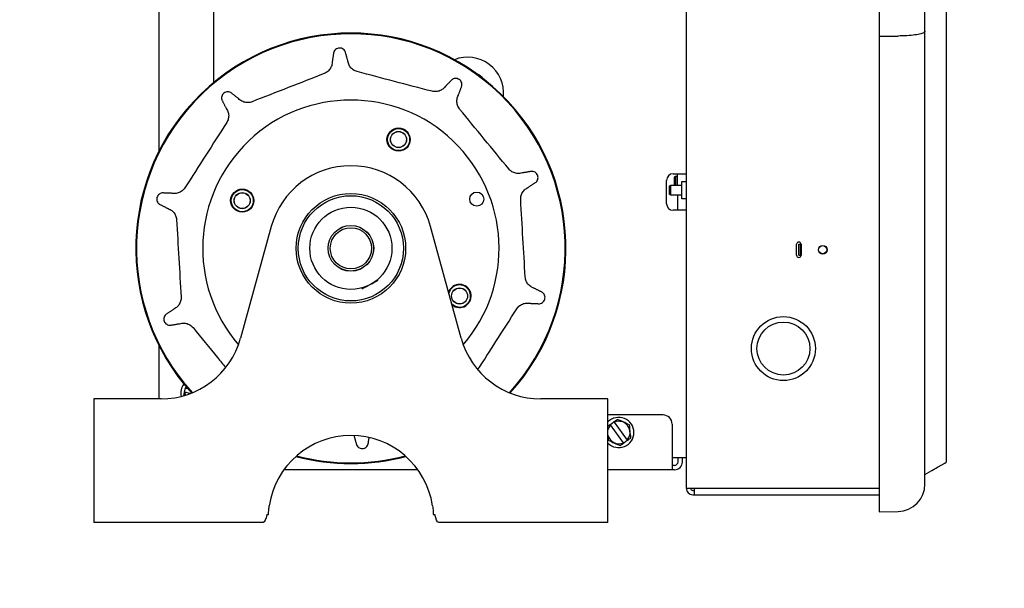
# Model space of a CAD drawing. Header units: inches. Extents: x 169.6 to 213.8, y 195 to 266.5.
# Tile 31 of 49: x 211.507 to 212.181, y 204.371 to 204.76. Entities that reach past the tile are written whole.
import ezdxf

# ---------------------------------------------------------------- set-up
doc = ezdxf.new("R2010")
doc.units = ezdxf.units.IN
doc.header["$LTSCALE"] = 0.25
doc.header["$MEASUREMENT"] = 0
doc.layers.add('ANNOTATIONS', color=1, linetype='Continuous')
doc.layers.add('RHX RH F.O.H.', color=7, linetype='Continuous')
doc.styles.add('ARIAL', font='arial.ttf', dxfattribs={"height": 0.09375})
doc.dimstyles.new('STANDARD$0', dxfattribs={"dimtxt": 0.09375, "dimasz": 0.09375, "dimexe": 0.03125, "dimexo": 0.046875, "dimgap": 0.09, "dimtad": 0, "dimtih": 1, "dimtoh": 1, "dimdec": 4, "dimzin": 0, "dimdsep": 46, "dimtxsty": 'ARIAL', "dimcen": 0.09, "dimadec": 0, "dimazin": 0, "dimtfac": 1, "dimtdec": 4, "dimtofl": 0, "dimtmove": 0, "dimatfit": 1, "dimfxl": 1, "dimtolj": 1, "dimtzin": 0, "dimarcsym": 0})

# ---------------------------------------------------------------- blocks, each defined once
blk = doc.blocks.new('*D64')
at = {"layer": 'ANNOTATIONS', "color": 0, "lineweight": -2, "transparency": 16777216}
for p, q in [((211.44755, 205.21024), (212.58099, 205.21024)), ((212.54974, 205.11649), (212.54974, 202.55267)), ((212.54974, 200.55399), (212.54974, 202.11781)), ((211.46317, 200.46024), (212.58099, 200.46024))]:
    blk.add_line(p, q, dxfattribs=at)
at = {"layer": 'ANNOTATIONS', "color": 0, "transparency": 16777216}
for points in [[(212.53411, 205.11649), (212.56536, 205.11649), (212.54974, 205.21024)], [(212.53411, 200.55399), (212.56536, 200.55399), (212.54974, 200.46024)]]:
    blk.add_solid(points, dxfattribs=at)
at = {"layer": 'defpoints', "color": 0, "transparency": 16777216}
for p in [(211.40067, 205.21024), (211.4163, 200.46024), (212.54974, 200.46024)]:
    blk.add_point(p, dxfattribs=at)
at = {"layer": 'ANNOTATIONS', "color": 0, "transparency": 16777216, "insert": (212.54974, 202.33524), "char_height": 0.09375, "attachment_point": 5, "style": 'ARIAL'}
blk.add_mtext('\\A1;TOTAL\\PHEIGHT', dxfattribs=at)

msp = doc.modelspace()

# ---------------------------------------------------------------- linework, layer by layer
at = {"layer": 'RHX RH F.O.H.', "linetype": 'Continuous'}
for p, q in [((212.09545, 205.27432), (212.09545, 204.42323)), ((212.1267, 204.4422), (212.1267, 205.25535)), ((211.96332, 205.00767), (211.96332, 204.4394)), ((211.60212, 204.85387), (211.60212, 204.66965)), ((211.63962, 204.84762), (211.63962, 204.71679)), ((211.95432, 204.65449), (211.96332, 204.65449)), ((211.95732, 204.64664), (211.95732, 204.65449)), ((211.94982, 204.63399), (211.94982, 204.64999)), ((211.95506, 204.65231), (211.95506, 204.64672)), ((211.95606, 204.64664), (211.95606, 204.65289)), ((211.96031, 204.63724), (211.96031, 204.64929)), ((211.95166, 204.64606), (211.95166, 204.64047)), ((211.95266, 204.63989), (211.95266, 204.64664)), ((211.95732, 204.63989), (211.95732, 204.62949)), ((211.96332, 204.62949), (211.95432, 204.62949)), ((211.6792, 204.61848), (211.65815, 204.542)), ((211.72258, 204.6145), (211.72259, 204.61447)), ((211.8092, 204.542), (211.78815, 204.61848)), ((211.71842, 204.60688), (211.71844, 204.60686)), ((211.72137, 204.61309), (211.72137, 204.61312)), ((211.74908, 204.6009), (211.74906, 204.60092)), ((212.03887, 204.59878), (212.03887, 204.60628)), ((212.04039, 204.59878), (212.04039, 204.60628)), ((212.04039, 204.60628), (212.04187, 204.60628)), ((212.04139, 204.59878), (212.04139, 204.60628)), ((212.04187, 204.60628), (212.04187, 204.59878)), ((211.74646, 204.59455), (211.74647, 204.59452)), ((212.04039, 204.59878), (212.04187, 204.59878)), ((211.73993, 204.5892), (211.73993, 204.58918)), ((211.74178, 204.59013), (211.74022, 204.5893)), ((211.74389, 204.59167), (211.74387, 204.59169)), ((211.60212, 204.53733), (211.60212, 204.50049)), ((211.61969, 204.50505), (211.62046, 204.50795)), ((211.62112, 204.50855), (211.62074, 204.50787)), ((211.62074, 204.50787), (211.62197, 204.50755)), ((211.55767, 204.50049), (211.55767, 204.41599)), ((211.60367, 204.50049), (211.55767, 204.50049)), ((211.61997, 204.50497), (211.62011, 204.50294)), ((211.62342, 204.50406), (211.61997, 204.50497)), ((211.90967, 204.50049), (211.86367, 204.50049)), ((211.90967, 204.41599), (211.90967, 204.50049)), ((211.94737, 204.48949), (211.90967, 204.48949)), ((211.91134, 204.48295), (211.91377, 204.48471)), ((211.92031, 204.47051), (211.91151, 204.48271)), ((211.91394, 204.48447), (211.92274, 204.47227)), ((211.95362, 204.48324), (211.95362, 204.45199)), ((211.92291, 204.47203), (211.92048, 204.47028)), ((211.96332, 204.46024), (211.95362, 204.46024)), ((211.95767, 204.45749), (211.95767, 204.46024)), ((211.96067, 204.45749), (211.96067, 204.46024)), ((211.77954, 204.45199), (211.68781, 204.45199)), ((211.95517, 204.45199), (211.90967, 204.45199)), ((211.95517, 204.45499), (211.95362, 204.45499)), ((211.96332, 204.4394), (212.09545, 204.4394)), ((211.96781, 204.4379), (211.96881, 204.4379)), ((211.96881, 204.4394), (211.96881, 204.43491)), ((211.96781, 204.43491), (212.09545, 204.43491)), ((211.67611, 204.42139), (211.67723, 204.42139)), ((211.79012, 204.42139), (211.79124, 204.42139)), ((212.09545, 204.42323), (212.10828, 204.42346)), ((211.67351, 204.41599), (211.55767, 204.41599)), ((211.90967, 204.41599), (211.79384, 204.41599))]:
    msp.add_line(p, q, dxfattribs=at)
at = {"layer": 'RHX RH F.O.H.', "linetype": 'Continuous', "flags": 128}
for points in [[(211.74792, 204.57924), (211.74942, 204.58004), (211.75076, 204.58075), (211.75164, 204.58122), (211.75195, 204.58138)], [(211.74179, 204.57598), (211.7421, 204.57615), (211.74299, 204.57662), (211.74434, 204.57734), (211.74582, 204.57813)], [(211.91151, 204.48271), (211.9102, 204.48078), (211.90967, 204.47932)], [(212.1267, 204.44878), (212.13153, 204.45156), (212.1354, 204.4538), (212.1383, 204.45547), (212.14023, 204.45659), (212.1412, 204.45715), (212.14132, 204.45722)]]:
    msp.add_lwpolyline(points, dxfattribs=at)
at = {"layer": 'RHX RH F.O.H.', "linetype": 'Continuous'}
for centre, radius in [((211.76629, 204.67791), 0.00793), ((211.76629, 204.67791), 0.00775), ((211.76629, 204.67791), 0.00757), ((211.76629, 204.67791), 0.0055), ((211.76629, 204.67791), 0.00545), ((211.65926, 204.63611), 0.00793), ((211.65926, 204.63611), 0.00775), ((211.65926, 204.63611), 0.00757), ((211.65926, 204.63611), 0.0055), ((211.65926, 204.63611), 0.00545), ((211.73367, 204.60349), 0.0375), ((211.81984, 204.63714), 0.00483), ((211.73367, 204.60349), 0.036), ((211.73367, 204.60349), 0.02812), ((211.73367, 204.60349), 0.01562), ((211.73367, 204.60349), 0.0156), ((211.73367, 204.60349), 0.0141), ((212.05672, 204.60253), 0.003), ((212.05672, 204.60253), 0.0028), ((211.80809, 204.57088), 0.0055), ((211.80809, 204.57088), 0.00545), ((212.02981, 204.53491), 0.02188), ((212.02981, 204.53491), 0.01813)]:
    msp.add_circle(centre, radius, dxfattribs=at)
for centre, radius, start, end in [((211.73367, 204.60349), 0.14725, 317.77113, 222.22887), ((211.73367, 204.60349), 0.14674, 317.69819, 222.30182), ((211.81367, 204.70974), 0.0245, 354.4, 111.64482), ((211.81367, 204.70974), 0.0145, 41.79943, 64.24538), ((211.73367, 204.60349), 0.10144, 319.37241, 220.62759), ((211.73367, 204.60349), 0.0565, 15.38848, 164.61152), ((211.95432, 204.64999), 0.0045, 90, 180), ((211.95432, 204.63399), 0.0045, 180, 270), ((212.04037, 204.60628), 0.0015, 0, 180), ((212.04037, 204.59878), 0.0015, 180, 0), ((211.75171, 204.58182), 0.0005, 298.00508, 28.00508), ((211.74156, 204.57642), 0.0005, 208.00508, 298.00508), ((211.80809, 204.57088), 0.00793, 229.07783, 161.6991), ((211.80809, 204.57088), 0.00775, 227.08472, 163.69225), ((211.80809, 204.57088), 0.00757, 224.819, 165.95795), ((211.60367, 204.55699), 0.0565, 270, 344.61152), ((211.86367, 204.55699), 0.0565, 195.38848, 270), ((211.62762, 204.50449), 0.01035, 143.15393, 192.69966), ((211.91712, 204.47749), 0.01035, 223.96147, 136.03855), ((211.91712, 204.47749), 0.00767, 317.08907, 114.53663), ((211.94737, 204.48324), 0.00625, 0, 90), ((211.73367, 204.41899), 0.0565, 8.55001, 171.44999), ((211.91712, 204.47749), 0.00767, 193.78954, 294.53663), ((211.73367, 204.60349), 0.14725, 255.19163, 284.80837), ((211.73367, 204.60349), 0.14674, 255.3243, 284.6757), ((211.95517, 204.45749), 0.0025, 270, 0), ((211.95517, 204.45749), 0.0055, 270, 0), ((211.96781, 204.4394), 0.00449, 180, 270), ((211.96781, 204.4394), 0.0015, 180, 270), ((212.10795, 204.4422), 0.01875, 271, 0)]:
    msp.add_arc(centre, radius, start, end, dxfattribs=at)
at = {"layer": 'RHX RH F.O.H.', "linetype": 'Continuous', "extrusion": (0, 0, -1)}
for centre, start_param, end_param in [((211.67351, 204.42739), 2.125058, 3.141593), ((211.79384, 204.42739), 3.141593, 4.158127)]:
    msp.add_ellipse(centre, major_axis=(0, 0.0114), ratio=0.267949, start_param=start_param, end_param=end_param, dxfattribs=at)
at = {"layer": 'RHX RH F.O.H.', "linetype": 'Continuous'}
for points in [[(212.14132, 204.80503), (212.14132, 204.45722)], [(212.09545, 204.74868), (212.10828, 204.74872)], [(211.72189, 204.73755), (211.72086, 204.73094)], [(211.73161, 204.73157), (211.72982, 204.73801)], [(211.80294, 204.71887), (211.79822, 204.71414)], [(211.80728, 204.70833), (211.80962, 204.71459)], [(211.65672, 204.70589), (211.65149, 204.71005)], [(211.64534, 204.70502), (211.64839, 204.69907)], [(211.85753, 204.65613), (211.85093, 204.65507)], [(211.85485, 204.64504), (211.86042, 204.64873)], [(211.95506, 204.65231), (211.95606, 204.65289)], [(211.95606, 204.65289), (211.95732, 204.65289)], [(211.96031, 204.64929), (211.96332, 204.64929)], [(211.61123, 204.6411), (211.60455, 204.64139)], [(211.95166, 204.64606), (211.95266, 204.64664)], [(211.95266, 204.63989), (211.95166, 204.64047)], [(211.95266, 204.64664), (211.96031, 204.64664)], [(211.9552, 204.64664), (211.95506, 204.64672)], [(211.60254, 204.63371), (211.6085, 204.63069)], [(211.96031, 204.63989), (211.95266, 204.63989)], [(211.96332, 204.63724), (211.96031, 204.63724)], [(211.72742, 204.61779), (211.72742, 204.61781)], [(211.73992, 204.61781), (211.73992, 204.61779)], [(211.72742, 204.58917), (211.72742, 204.5892)], [(211.75207, 204.58222), (211.75215, 204.58206)], [(211.74112, 204.57619), (211.74103, 204.57635)], [(211.86481, 204.57328), (211.85885, 204.5763)], [(211.6125, 204.56195), (211.60693, 204.55826)], [(211.85612, 204.56588), (211.8628, 204.56559)], [(211.60982, 204.55086), (211.61642, 204.55192)], [(211.62077, 204.50911), (211.62046, 204.50795)], [(211.62074, 204.50787), (211.62046, 204.50795)], [(211.61969, 204.50505), (211.61914, 204.50298)], [(211.61969, 204.50505), (211.61997, 204.50497)], [(211.91134, 204.48295), (211.90967, 204.48175)], [(211.91134, 204.48295), (211.91151, 204.48271)], [(211.91394, 204.48447), (211.91377, 204.48471)], [(211.73574, 204.47541), (211.73753, 204.46897)], [(211.74546, 204.46944), (211.74613, 204.47376)], [(211.90967, 204.47353), (211.90981, 204.47221)], [(211.92291, 204.47203), (211.92274, 204.47227)], [(211.91804, 204.46852), (211.92048, 204.47028)], [(211.92031, 204.47051), (211.92048, 204.47028)]]:
    msp.add_open_spline(points, degree=1, dxfattribs=at)
for points, knots in [([(212.1267, 204.75199), (212.1267, 204.75199), (212.1267, 204.75175), (212.12632, 204.75114), (212.12422, 204.75023), (212.12003, 204.74941), (212.11453, 204.74884), (212.11036, 204.74876), (212.10828, 204.74872)], [0, 0, 0, 0, 0.002243, 0.14162, 0.359137, 0.573676, 0.786815, 1, 1, 1, 1]), ([(211.72982, 204.73801), (211.72958, 204.73843), (211.72911, 204.73925), (211.72792, 204.74012), (211.72653, 204.74056), (211.72507, 204.74051), (211.72372, 204.73998), (211.72262, 204.73905), (211.72209, 204.73815), (211.72192, 204.73763), (211.72189, 204.73755)], [0, 0, 0, 0, 0.143761, 0.284884, 0.422605, 0.558129, 0.693838, 0.831958, 0.973834, 1, 1, 1, 1]), ([(211.72086, 204.73094), (211.72083, 204.7304), (211.72074, 204.72892), (211.71982, 204.72661), (211.718, 204.72435), (211.7163, 204.72349), (211.71545, 204.72305)], [0, 0, 0, 0, 0.159974, 0.440437, 0.719692, 1, 1, 1, 1]), ([(211.73789, 204.72436), (211.73742, 204.72451), (211.73603, 204.72495), (211.73402, 204.72638), (211.73224, 204.72873), (211.73182, 204.73063), (211.73161, 204.73157)], [0, 0, 0, 0, 0.146283, 0.43046, 0.715732, 1, 1, 1, 1]), ([(211.71545, 204.72305), (211.70722, 204.71984), (211.69075, 204.71341), (211.67428, 204.70698), (211.66604, 204.70376)], [0, 0, 0, 0, 0.499724, 1, 1, 1, 1]), ([(211.78921, 204.71093), (211.78066, 204.71317), (211.76356, 204.71765), (211.74645, 204.72212), (211.73789, 204.72436)], [0, 0, 0, 0, 0.499724, 1, 1, 1, 1]), ([(211.80962, 204.71459), (211.80967, 204.71506), (211.80978, 204.71601), (211.80932, 204.71741), (211.80846, 204.71858), (211.80725, 204.7194), (211.80585, 204.71977), (211.80441, 204.71965), (211.80346, 204.71924), (211.80301, 204.71892), (211.80294, 204.71887)], [0, 0, 0, 0, 0.143761, 0.284885, 0.422608, 0.558134, 0.69384, 0.83196, 0.973833, 1, 1, 1, 1]), ([(211.65149, 204.71005), (211.65105, 204.71025), (211.65018, 204.71064), (211.64871, 204.71064), (211.64732, 204.71018), (211.64618, 204.70928), (211.64539, 204.70806), (211.64506, 204.70666), (211.64515, 204.70563), (211.64532, 204.7051), (211.64534, 204.70502)], [0, 0, 0, 0, 0.143764, 0.28489, 0.422609, 0.558134, 0.69384, 0.831959, 0.973835, 1, 1, 1, 1]), ([(211.79822, 204.71414), (211.79788, 204.71372), (211.79693, 204.71257), (211.79484, 204.71124), (211.79203, 204.71048), (211.79015, 204.71078), (211.78921, 204.71093)], [0, 0, 0, 0, 0.159974, 0.440441, 0.719693, 1, 1, 1, 1]), ([(211.80813, 204.6988), (211.80784, 204.6992), (211.80698, 204.70037), (211.80619, 204.7027), (211.80612, 204.70566), (211.8069, 204.70744), (211.80728, 204.70833)], [0, 0, 0, 0, 0.146286, 0.430463, 0.715733, 1, 1, 1, 1]), ([(211.66604, 204.70376), (211.66557, 204.7036), (211.66419, 204.70314), (211.66173, 204.70311), (211.6589, 204.70397), (211.65744, 204.70525), (211.65672, 204.70589)], [0, 0, 0, 0, 0.146287, 0.430466, 0.715731, 1, 1, 1, 1]), ([(211.64839, 204.69907), (211.64868, 204.69861), (211.64948, 204.69736), (211.6501, 204.69496), (211.64996, 204.69206), (211.64909, 204.69036), (211.64865, 204.68951)], [0, 0, 0, 0, 0.1599722, 0.4404372, 0.7196906, 1, 1, 1, 1]), ([(211.84175, 204.65777), (211.83615, 204.6646), (211.82495, 204.67828), (211.81374, 204.69196), (211.80813, 204.6988)], [0, 0, 0, 0, 0.499724, 1, 1, 1, 1]), ([(211.64865, 204.68951), (211.64388, 204.68207), (211.63434, 204.66719), (211.6248, 204.6523), (211.62002, 204.64486)], [0, 0, 0, 0, 0.499724, 1, 1, 1, 1]), ([(211.85093, 204.65507), (211.8504, 204.65493), (211.84896, 204.65456), (211.84649, 204.65471), (211.84377, 204.65574), (211.84243, 204.65709), (211.84175, 204.65777)], [0, 0, 0, 0, 0.159972, 0.44044, 0.719691, 1, 1, 1, 1]), ([(211.86042, 204.64873), (211.86074, 204.64908), (211.86138, 204.64979), (211.86183, 204.65119), (211.86182, 204.65265), (211.86133, 204.65402), (211.86041, 204.65514), (211.85918, 204.65589), (211.85816, 204.65612), (211.85761, 204.65613), (211.85753, 204.65613)], [0, 0, 0, 0, 0.14376, 0.284885, 0.422606, 0.558133, 0.693838, 0.831959, 0.973834, 1, 1, 1, 1]), ([(211.60455, 204.64139), (211.60408, 204.64129), (211.60315, 204.6411), (211.60196, 204.64024), (211.60111, 204.63905), (211.6007, 204.63765), (211.60079, 204.6362), (211.60134, 204.63487), (211.60203, 204.63409), (211.60247, 204.63376), (211.60254, 204.63371)], [0, 0, 0, 0, 0.1437594, 0.284882, 0.4226044, 0.5581316, 0.6938374, 0.8319552, 0.9738338, 1, 1, 1, 1]), ([(211.62002, 204.64486), (211.61974, 204.64445), (211.61889, 204.64327), (211.61691, 204.6418), (211.61412, 204.64082), (211.61219, 204.64101), (211.61123, 204.6411)], [0, 0, 0, 0, 0.146287, 0.430464, 0.715734, 1, 1, 1, 1]), ([(211.84993, 204.63683), (211.84993, 204.63732), (211.84992, 204.63878), (211.85065, 204.64114), (211.85234, 204.64356), (211.85401, 204.64455), (211.85485, 204.64504)], [0, 0, 0, 0, 0.146283, 0.43046, 0.715732, 1, 1, 1, 1]), ([(211.85302, 204.58388), (211.8525, 204.5927), (211.85147, 204.61035), (211.85045, 204.628), (211.84993, 204.63683)], [0, 0, 0, 0, 0.499724, 1, 1, 1, 1]), ([(211.6085, 204.63069), (211.609, 204.63049), (211.61039, 204.62995), (211.6123, 204.62837), (211.61389, 204.62593), (211.61418, 204.62405), (211.61433, 204.62311)], [0, 0, 0, 0, 0.159977, 0.440437, 0.719692, 1, 1, 1, 1]), ([(211.61433, 204.62311), (211.61485, 204.61429), (211.61587, 204.59664), (211.6169, 204.57898), (211.61742, 204.57015)], [0, 0, 0, 0, 0.499724, 1, 1, 1, 1]), ([(211.85885, 204.5763), (211.85835, 204.57649), (211.85696, 204.57704), (211.85505, 204.57862), (211.85346, 204.58105), (211.85316, 204.58293), (211.85302, 204.58388)], [0, 0, 0, 0, 0.159976, 0.440437, 0.719692, 1, 1, 1, 1]), ([(211.8628, 204.56559), (211.86327, 204.56569), (211.8642, 204.56588), (211.86539, 204.56675), (211.86624, 204.56793), (211.86664, 204.56934), (211.86656, 204.57078), (211.86601, 204.57211), (211.86532, 204.57289), (211.86488, 204.57322), (211.86481, 204.57328)], [0, 0, 0, 0, 0.1437588, 0.2848853, 0.4226065, 0.558131, 0.6938366, 0.8319559, 0.9738339, 1, 1, 1, 1]), ([(211.61742, 204.57015), (211.61742, 204.56966), (211.61743, 204.5682), (211.6167, 204.56585), (211.61501, 204.56342), (211.61334, 204.56244), (211.6125, 204.56195)], [0, 0, 0, 0, 0.146284, 0.430462, 0.715735, 1, 1, 1, 1]), ([(211.84732, 204.56213), (211.84761, 204.56253), (211.84846, 204.56371), (211.85044, 204.56519), (211.85323, 204.56616), (211.85516, 204.56597), (211.85612, 204.56588)], [0, 0, 0, 0, 0.146284, 0.430462, 0.715733, 1, 1, 1, 1]), ([(211.82065, 204.52052), (211.82477, 204.52694), (211.83366, 204.54081), (211.84255, 204.55468), (211.84732, 204.56213)], [0, 0, 0, 0, 0.463124, 1, 1, 1, 1]), ([(211.60693, 204.55826), (211.60661, 204.5579), (211.60597, 204.5572), (211.60551, 204.5558), (211.60552, 204.55434), (211.60602, 204.55297), (211.60694, 204.55185), (211.60817, 204.55109), (211.60918, 204.55086), (211.60974, 204.55086), (211.60982, 204.55086)], [0, 0, 0, 0, 0.14376, 0.284883, 0.422605, 0.558132, 0.693838, 0.831958, 0.973834, 1, 1, 1, 1]), ([(211.61642, 204.55192), (211.61694, 204.55205), (211.61839, 204.55243), (211.62086, 204.55227), (211.62357, 204.55124), (211.62492, 204.54989), (211.62559, 204.54921)], [0, 0, 0, 0, 0.1599775, 0.4404395, 0.7196951, 1, 1, 1, 1]), ([(211.62559, 204.54921), (211.63119, 204.54238), (211.63861, 204.53333), (211.64602, 204.52429), (211.64783, 204.52208)], [0, 0, 0, 0, 0.755622, 1, 1, 1, 1]), ([(211.91621, 204.48647), (211.9159, 204.48624), (211.9151, 204.48566), (211.91428, 204.48507), (211.91377, 204.48471)], [0, 0, 0, 0, 0.38507, 1, 1, 1, 1]), ([(211.92444, 204.48277), (211.92298, 204.48343), (211.92023, 204.48466), (211.91749, 204.48589), (211.91621, 204.48647)], [0, 0, 0, 0, 0.532445, 1, 1, 1, 1]), ([(211.92535, 204.4738), (211.92519, 204.47539), (211.92489, 204.47839), (211.92458, 204.48137), (211.92444, 204.48277)], [0, 0, 0, 0, 0.532444, 1, 1, 1, 1]), ([(211.90981, 204.47221), (211.91127, 204.47156), (211.91402, 204.47032), (211.91676, 204.46909), (211.91804, 204.46852)], [0, 0, 0, 0, 0.532442, 1, 1, 1, 1]), ([(211.92291, 204.47203), (211.92342, 204.4724), (211.92424, 204.47299), (211.92504, 204.47357), (211.92535, 204.4738)], [0, 0, 0, 0, 0.61493, 1, 1, 1, 1]), ([(211.73753, 204.46897), (211.73777, 204.46856), (211.73824, 204.46773), (211.73943, 204.46687), (211.74082, 204.46642), (211.74228, 204.46648), (211.74363, 204.467), (211.74472, 204.46794), (211.74526, 204.46883), (211.74543, 204.46935), (211.74546, 204.46944)], [0, 0, 0, 0, 0.143761, 0.284884, 0.422605, 0.558135, 0.693839, 0.831957, 0.973835, 1, 1, 1, 1]), ([(211.67723, 204.42139), (211.67725, 204.42194), (211.67731, 204.42303), (211.67748, 204.42505), (211.67768, 204.42653), (211.6778, 204.42739)], [0, 0, 0, 0, 0.2944346, 0.5887794, 1, 1, 1, 1]), ([(211.78955, 204.42739), (211.78963, 204.42677), (211.78981, 204.42553), (211.79001, 204.42347), (211.79008, 204.42216), (211.79012, 204.42139)], [0, 0, 0, 0, 0.296612, 0.591343, 1, 1, 1, 1])]:
    msp.add_open_spline(points, degree=3, knots=knots, dxfattribs=at)

# ---------------------------------------------------------------- dimensions: what is measured, and where the dimension line sits
at = {"layer": 'ANNOTATIONS'}
dim = msp.add_linear_dim(base=(212.54974, 200.46024), p1=(211.40067, 205.21024), p2=(211.4163, 200.46024), angle=90, text='TOTAL\\PHEIGHT', dimstyle='STANDARD$0', dxfattribs=at)
dim.commit()
dim.dimension.update_dxf_attribs({"geometry": '*D64', "text_midpoint": (212.54974, 202.33524), "dimtype": 160})

doc.saveas('drawing.dxf')
